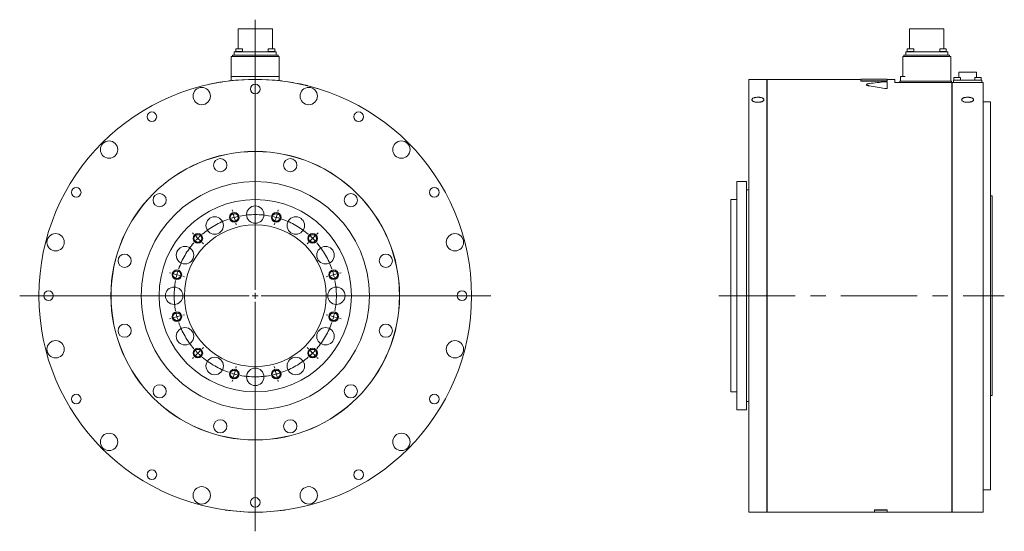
# Model space of a CAD drawing. Header units: millimetres. Extents: x 150 to 1959, y 73 to 1394.
# Tile 2 of 4: x 1140 to 1959, y 532 to 958. Entities that reach past the tile are written whole.
import ezdxf

# ---------------------------------------------------------------- set-up
doc = ezdxf.new("R2010")
doc.units = ezdxf.units.MM
doc.header["$LTSCALE"] = 5
doc.linetypes.add('CENTERX2', pattern=[20.32, 12.7, -2.54, 2.54, -2.54])

# ---------------------------------------------------------------- blocks, each defined once
blk = doc.blocks.new('SW_CENTERMARKSYMBOL_0')
at = {"color": 6, "linetype": 'Continuous', "lineweight": 0}
for p, q in [((-36.23, 4.83), (-36.62, 6.28)), ((-34.94, 0), (-35.59, 2.41)), ((-34.94, 0), (-34.29, -2.41)), ((0, 0), (-0.65, -2.41)), ((0, 0), (0.65, 2.41)), ((1.29, 4.83), (1.68, 6.28)), ((-33.65, -4.83), (-33.26, -6.28)), ((-1.29, -4.83), (-1.68, -6.28)), ((-68.74, -13.93), (-69.8, -12.87)), ((-65.2, -17.47), (-66.97, -15.7)), ((30.26, -17.47), (32.03, -15.7)), ((33.79, -13.93), (34.86, -12.87)), ((-65.2, -17.47), (-63.43, -19.24)), ((-61.66, -21.01), (-60.6, -22.07)), ((26.72, -21.01), (25.66, -22.07)), ((30.26, -17.47), (28.49, -19.24)), ((-87.5, -46.44), (-88.95, -46.05)), ((-82.67, -47.73), (-85.09, -47.08)), ((-82.67, -47.73), (-80.26, -48.38)), ((-77.84, -49.02), (-76.39, -49.41)), ((42.9, -49.02), (41.45, -49.41)), ((47.73, -47.73), (45.31, -48.38)), ((47.73, -47.73), (50.14, -47.08)), ((52.56, -46.44), (54.01, -46.05)), ((-77.84, -81.38), (-76.39, -80.99)), ((42.9, -81.38), (41.45, -80.99)), ((-87.5, -83.96), (-88.95, -84.35)), ((-82.67, -82.67), (-85.09, -83.32)), ((-82.67, -82.67), (-80.26, -82.02)), ((47.73, -82.67), (45.31, -82.02)), ((47.73, -82.67), (50.14, -83.32)), ((52.56, -83.96), (54.01, -84.35)), ((-65.2, -112.93), (-66.97, -114.7)), ((-65.2, -112.93), (-63.43, -111.16)), ((-61.66, -109.39), (-60.6, -108.33)), ((26.72, -109.39), (25.66, -108.33)), ((30.26, -112.93), (28.49, -111.16)), ((30.26, -112.93), (32.03, -114.7)), ((-68.74, -116.47), (-69.8, -117.53)), ((33.79, -116.47), (34.86, -117.53)), ((-34.94, -130.4), (-35.59, -132.81)), ((-34.94, -130.4), (-34.29, -127.99)), ((-33.65, -125.57), (-33.26, -124.12)), ((-1.29, -125.57), (-1.68, -124.12)), ((0, -130.4), (-0.65, -127.99)), ((0, -130.4), (0.65, -132.81)), ((-36.23, -135.23), (-36.62, -136.68)), ((1.29, -135.23), (1.68, -136.68))]:
    blk.add_line(p, q, dxfattribs=at)
for start, end in [(105, 107.12207), (102.87793, 105), (75, 77.12207), (72.87793, 75), (132.87793, 135), (45, 47.12207), (135, 137.12207), (42.87793, 45), (165, 167.12207), (162.87793, 165), (15, 17.12207), (12.87793, 15), (192.87793, 195), (345, 347.12207), (195, 197.12207), (342.87793, 345), (222.87793, 225), (225, 227.12207), (312.87793, 315), (315, 317.12207), (252.87793, 255), (255, 257.12207), (282.87793, 285), (285, 287.12207)]:
    blk.add_arc((-17.47, -65.2), 67.5, start, end, dxfattribs=at)
at = {"color": 6, "linetype": 'CENTERX2', "lineweight": 0}
for start, end in [(79.24413, 100.75587), (109.24413, 130.75587), (49.24413, 70.75587), (139.24413, 160.75587), (19.24413, 40.75587), (169.24413, 190.75587), (349.24413, 10.75587), (199.24413, 220.75587), (319.24413, 340.75587), (229.24413, 250.75587), (289.24413, 310.75587), (259.24413, 280.75587)]:
    blk.add_arc((-17.47, -65.2), 67.5, start, end, dxfattribs=at)
blk = doc.blocks.new('SW_CENTERMARKSYMBOL_1')
at = {"color": 6, "linetype": 'Continuous', "lineweight": 0}
for p, q in [((0, 5), (0, 229.72)), ((-5, 0), (-196.01, 0)), ((0, 0), (-2.5, 0)), ((0, 0), (0, 2.5)), ((0, 0), (0, -2.5)), ((0, 0), (2.5, 0)), ((5, 0), (195.99, 0)), ((0, -5), (0, -196.05))]:
    blk.add_line(p, q, dxfattribs=at)

msp = doc.modelspace()

# ---------------------------------------------------------------- linework, layer by layer
at = {"color": 7, "linetype": 'Continuous', "lineweight": 15}
for p, q in [((1321.81, 950.27), (1321.81, 933.6)), ((1321.81, 950.27), (1336.11, 950.27)), ((1336.11, 950.27), (1350.41, 950.27)), ((1350.41, 933.6), (1350.41, 950.27)), ((1880.57, 950.27), (1880.57, 933.6)), ((1880.57, 950.27), (1909.17, 950.27)), ((1909.17, 933.6), (1909.17, 950.27)), ((1316.11, 927.47), (1317.99, 927.47)), ((1316.11, 910.77), (1316.11, 927.47)), ((1317.11, 927.47), (1317.11, 928.47)), ((1317.11, 928.47), (1318.99, 928.47)), ((1317.99, 927.47), (1354.23, 927.47)), ((1318.66, 928.47), (1318.66, 931.22)), ((1318.66, 931.22), (1320.54, 931.22)), ((1318.99, 928.47), (1353.23, 928.47)), ((1319.63, 931.6), (1319.63, 931.22)), ((1319.63, 931.6), (1322.63, 931.6)), ((1319.88, 933.6), (1319.88, 931.6)), ((1319.88, 933.6), (1322.63, 933.6)), ((1320.54, 931.22), (1351.68, 931.22)), ((1322.63, 933.6), (1325.38, 933.6)), ((1322.63, 931.6), (1325.63, 931.6)), ((1325.38, 931.6), (1325.38, 933.6)), ((1325.63, 931.22), (1325.63, 931.6)), ((1346.6, 931.6), (1346.6, 931.22)), ((1346.6, 931.6), (1349.6, 931.6)), ((1346.85, 933.6), (1346.85, 931.6)), ((1346.85, 933.6), (1349.6, 933.6)), ((1349.6, 933.6), (1352.35, 933.6)), ((1349.6, 931.6), (1352.6, 931.6)), ((1351.68, 931.22), (1353.56, 931.22)), ((1352.35, 931.6), (1352.35, 933.6)), ((1352.6, 931.22), (1352.6, 931.6)), ((1353.23, 928.47), (1355.11, 928.47)), ((1353.56, 931.22), (1353.56, 928.47)), ((1354.23, 927.47), (1356.11, 927.47)), ((1355.11, 928.47), (1355.11, 927.47)), ((1356.11, 927.47), (1356.11, 910.77)), ((1874.87, 910.77), (1874.87, 927.47)), ((1874.87, 927.47), (1876.75, 927.47)), ((1875.87, 927.47), (1875.87, 928.47)), ((1875.87, 928.47), (1877.75, 928.47)), ((1876.75, 927.47), (1912.99, 927.47)), ((1877.42, 928.47), (1877.42, 931.22)), ((1877.42, 931.22), (1879.3, 931.22)), ((1877.75, 928.47), (1911.99, 928.47)), ((1878.39, 931.6), (1878.39, 931.22)), ((1878.39, 931.6), (1884.39, 931.6)), ((1878.64, 933.6), (1878.64, 931.6)), ((1878.64, 933.6), (1884.14, 933.6)), ((1879.3, 931.22), (1910.44, 931.22)), ((1884.14, 931.6), (1884.14, 933.6)), ((1884.39, 931.22), (1884.39, 931.6)), ((1905.36, 931.6), (1905.36, 931.22)), ((1905.36, 931.6), (1911.36, 931.6)), ((1905.61, 933.6), (1905.61, 931.6)), ((1905.61, 933.6), (1911.11, 933.6)), ((1910.44, 931.22), (1912.32, 931.22)), ((1911.11, 931.6), (1911.11, 933.6)), ((1911.36, 931.22), (1911.36, 931.6)), ((1911.99, 928.47), (1913.87, 928.47)), ((1912.32, 931.22), (1912.32, 928.47)), ((1912.99, 927.47), (1914.87, 927.47)), ((1913.87, 928.47), (1913.87, 927.47)), ((1914.87, 927.47), (1914.87, 906.77)), ((1316.11, 907.25), (1316.11, 910.77)), ((1316.11, 910.77), (1317.99, 910.77)), ((1317.99, 910.77), (1354.23, 910.77)), ((1354.23, 910.77), (1356.11, 910.77)), ((1356.11, 910.77), (1356.11, 907.25)), ((1872.87, 906.77), (1872.87, 910.77)), ((1872.87, 910.77), (1874.75, 910.77)), ((1874.75, 910.77), (1876.75, 910.77)), ((1917.49, 909.77), (1917.49, 907.77)), ((1917.49, 909.77), (1922.99, 909.77)), ((1921.47, 914.32), (1921.47, 909.77)), ((1921.47, 914.32), (1936.27, 914.32)), ((1922.99, 907.77), (1922.99, 909.77)), ((1934.75, 909.77), (1934.75, 907.77)), ((1934.75, 909.77), (1940.25, 909.77)), ((1936.27, 909.77), (1936.27, 914.32)), ((1940.25, 907.77), (1940.25, 909.77)), ((1298.11, 904.21), (1298.09, 904.31)), ((1309.11, 906.23), (1309.1, 906.33)), ((1314.11, 906.92), (1314.1, 907.02)), ((1358.11, 906.92), (1358.12, 907.02)), ((1761.87, 908.27), (1746.87, 908.27)), ((1746.87, 728.27), (1746.87, 908.27)), ((1761.87, 908.27), (1761.87, 548.27)), ((1761.97, 907.27), (1761.87, 907.27)), ((1839.87, 908.27), (1761.97, 908.27)), ((1761.97, 728.27), (1761.97, 908.27)), ((1861.87, 908.37), (1839.87, 908.37)), ((1839.87, 907.02), (1839.87, 908.37)), ((1861.87, 907.02), (1839.87, 907.02)), ((1839.87, 906.92), (1839.87, 907.02)), ((1861.87, 906.92), (1839.87, 906.92)), ((1861.87, 908.37), (1861.87, 907.02)), ((1868.37, 908.27), (1861.87, 908.27)), ((1861.87, 906.92), (1861.87, 907.02)), ((1861.87, 906.14), (1861.87, 901.05)), ((1868.37, 908.27), (1868.37, 905.77)), ((1868.37, 905.77), (1915.77, 905.77)), ((1872.37, 905.77), (1872.37, 906.77)), ((1872.37, 906.77), (1874.25, 906.77)), ((1874.25, 906.77), (1913.49, 906.77)), ((1913.49, 906.77), (1915.37, 906.77)), ((1915.37, 906.77), (1915.37, 905.77)), ((1915.77, 905.77), (1915.77, 548.27)), ((1915.77, 904.77), (1915.87, 904.77)), ((1915.87, 548.27), (1915.87, 905.77)), ((1915.87, 905.77), (1941.87, 905.77)), ((1917.17, 905.77), (1917.17, 907.77)), ((1917.17, 907.77), (1919.97, 907.77)), ((1919.97, 907.77), (1937.77, 907.77)), ((1937.77, 907.77), (1940.57, 907.77)), ((1940.57, 907.77), (1940.57, 905.77)), ((1941.87, 548.27), (1941.87, 905.77)), ((1861.87, 900.95), (1861.87, 901.05)), ((1947.87, 889.77), (1941.87, 889.77)), ((1947.87, 728.27), (1947.87, 889.77)), ((1744.87, 823.27), (1736.87, 823.27)), ((1736.87, 728.27), (1736.87, 823.27)), ((1744.87, 728.27), (1744.87, 823.27)), ((1746.87, 816.27), (1744.87, 816.27)), ((1949.37, 811.27), (1947.87, 811.27)), ((1949.37, 728.27), (1949.37, 811.27)), ((1736.87, 808.27), (1731.87, 808.27)), ((1731.87, 728.27), (1731.87, 808.27)), ((1731.87, 648.27), (1731.87, 728.27)), ((1736.87, 633.27), (1736.87, 728.27)), ((1744.87, 633.27), (1744.87, 728.27)), ((1746.87, 548.27), (1746.87, 728.27)), ((1761.97, 548.27), (1761.97, 728.27)), ((1947.87, 566.77), (1947.87, 728.27)), ((1949.37, 645.27), (1949.37, 728.27)), ((1731.87, 648.27), (1736.87, 648.27)), ((1744.87, 640.27), (1746.87, 640.27)), ((1947.87, 645.27), (1949.37, 645.27)), ((1736.87, 633.27), (1744.87, 633.27)), ((1941.87, 566.77), (1947.87, 566.77)), ((1311.11, 550.01), (1311.1, 549.91)), ((1361.11, 550.01), (1361.12, 549.91)), ((1761.87, 549.27), (1761.97, 549.27)), ((1861.87, 550.01), (1851.37, 550.01)), ((1851.37, 550.01), (1851.37, 549.91)), ((1861.87, 549.91), (1851.37, 549.91)), ((1851.37, 549.91), (1851.37, 548.17)), ((1861.87, 550.01), (1861.87, 549.91)), ((1861.87, 548.17), (1861.87, 549.91)), ((1915.77, 549.27), (1915.87, 549.27)), ((1746.87, 548.27), (1761.87, 548.27)), ((1761.97, 548.27), (1851.37, 548.27)), ((1851.37, 548.17), (1861.87, 548.17)), ((1861.87, 548.27), (1915.77, 548.27)), ((1915.87, 548.27), (1941.87, 548.27))]:
    msp.add_line(p, q, dxfattribs=at)
at = {"color": 6, "linetype": 'CENTERX2', "lineweight": 0}
msp.add_line((1721.87, 728.27), (1959.37, 728.27), dxfattribs=at)
at = {"color": 7, "linetype": 'Continuous', "lineweight": 15}
for centre, radius in [((1336.11, 728.27), 180), ((1291.59, 894.41), 7.25), ((1336.11, 900.27), 4), ((1380.63, 894.41), 7.25), ((1250.11, 877.22), 4), ((1422.11, 877.22), 4), ((1214.49, 849.89), 7.25), ((1457.73, 849.89), 7.25), ((1336.11, 728.27), 120.1), ((1336.11, 728.27), 120), ((1306.99, 836.93), 5.5), ((1365.23, 836.93), 5.5), ((1336.11, 728.27), 95), ((1187.15, 814.27), 4), ((1256.56, 807.82), 5.5), ((1415.66, 807.82), 5.5), ((1485.07, 814.27), 4), ((1336.11, 728.27), 80), ((1336.11, 795.77), 7.25), ((1336.11, 728.27), 59), ((1302.36, 786.72), 7.25), ((1369.86, 786.72), 7.25), ((1169.97, 772.78), 7.25), ((1502.25, 772.78), 7.25), ((1227.44, 757.38), 5.5), ((1277.65, 762.02), 7.25), ((1394.57, 762.02), 7.25), ((1444.78, 757.38), 5.5), ((1164.11, 728.27), 4), ((1268.61, 728.27), 7.25), ((1403.61, 728.27), 7.25), ((1508.11, 728.27), 4), ((1227.44, 699.15), 5.5), ((1444.78, 699.15), 5.5), ((1277.65, 694.52), 7.25), ((1394.57, 694.52), 7.25), ((1169.97, 683.75), 7.25), ((1502.25, 683.75), 7.25), ((1302.36, 669.81), 7.25), ((1369.86, 669.81), 7.25), ((1336.11, 660.77), 7.25), ((1256.56, 648.72), 5.5), ((1415.66, 648.72), 5.5), ((1187.15, 642.27), 4), ((1485.07, 642.27), 4), ((1306.99, 619.6), 5.5), ((1365.23, 619.6), 5.5), ((1214.49, 606.64), 7.25), ((1457.73, 606.64), 7.25), ((1250.11, 579.31), 4), ((1422.11, 579.31), 4), ((1291.59, 562.13), 7.25), ((1380.63, 562.13), 7.25), ((1336.11, 556.27), 4)]:
    msp.add_circle(centre, radius, dxfattribs=at)
at = {"color": 6, "linetype": 'Continuous', "lineweight": 15}
for centre in [(1318.64, 793.47), (1353.58, 793.47), (1288.38, 776), (1383.84, 776), (1270.91, 745.74), (1401.31, 745.74), (1270.91, 710.8), (1401.31, 710.8), (1288.38, 680.54), (1383.84, 680.54), (1318.64, 663.07), (1353.58, 663.07)]:
    msp.add_circle(centre, 4, dxfattribs=at)
for centre in [(1318.64, 793.47), (1353.58, 793.47), (1288.38, 776), (1383.84, 776), (1270.91, 745.74), (1401.31, 745.74), (1270.91, 710.8), (1401.31, 710.8), (1288.38, 680.54), (1383.84, 680.54), (1318.64, 663.07), (1353.58, 663.07)]:
    msp.add_circle(centre, 3.33)
at = {"color": 7, "linetype": 'Continuous', "lineweight": 15}
for start, end in [(98.62693, 102.18747), (82.97963, 97.02037), (78.73629, 81.31561), (73.26788, 75.90302), (262.01644, 277.98356)]:
    msp.add_arc((1336.11, 728.27), 180.1, start, end, dxfattribs=at)
for centre, ratio, start_param, end_param in [((1904.14, 728.27), 0.616732, 1.722368, 1.767385), ((1775.97, 728.27), 0.616732, 1.278766, 1.324758), ((1775.97, 728.27), 0.616389, 1.278766, 1.324758)]:
    msp.add_ellipse(centre, major_axis=(292.02, 0), ratio=ratio, start_param=start_param, end_param=end_param, dxfattribs=at)
for points, knots in [([(1363.3, 906.3), (1363.26, 906.31), (1363.16, 906.32), (1363.11, 906.33), (1363.14, 906.33), (1363.15, 906.33)], [0, 0, 0, 0, 0.380703, 0.762022, 1, 1, 1, 1]), ([(1379.98, 902.94), (1379.86, 902.97), (1379.74, 903), (1379.46, 903.07), (1379.31, 903.11), (1379, 903.19), (1378.83, 903.23), (1378.49, 903.31), (1378.3, 903.35), (1377.92, 903.45), (1377.73, 903.49), (1377.33, 903.59), (1377.13, 903.63), (1376.5, 903.78), (1376.07, 903.88), (1375.43, 904.02), (1375.21, 904.07), (1374.89, 904.14), (1374.79, 904.17), (1374.57, 904.21), (1374.47, 904.23), (1374.15, 904.3), (1373.95, 904.35), (1373.55, 904.43), (1373.35, 904.47), (1372.97, 904.55), (1372.79, 904.59), (1372.44, 904.67), (1372.27, 904.7), (1371.79, 904.8), (1371.52, 904.85), (1371.29, 904.9)], [0, 0, 0, 0, 0.0625, 0.0625, 0.125, 0.125, 0.1875, 0.1875, 0.25, 0.25, 0.3125, 0.3125, 0.375, 0.375, 0.5, 0.5, 0.5625, 0.5625, 0.59375, 0.59375, 0.625, 0.625, 0.6875, 0.6875, 0.75, 0.75, 0.8125, 0.8125, 0.875, 0.875, 1, 1, 1, 1]), ([(1847.1, 902.85), (1846.74, 902.91), (1846.04, 903.04), (1845.26, 903.3), (1844.81, 903.58), (1844.62, 903.78), (1844.67, 903.88), (1844.67, 903.88)], [0, 0, 0, 0, 0.249191, 0.499035, 0.748912, 0.998161, 1, 1, 1, 1]), ([(1847.1, 902.94), (1846.91, 902.97), (1846.73, 903), (1846.4, 903.07), (1846.24, 903.11), (1845.93, 903.19), (1845.8, 903.23), (1845.54, 903.31), (1845.42, 903.35), (1845.21, 903.45), (1845.12, 903.49), (1844.96, 903.59), (1844.89, 903.63), (1844.73, 903.78), (1844.67, 903.88), (1844.67, 904.02), (1844.68, 904.07), (1844.72, 904.14), (1844.74, 904.17), (1844.78, 904.21), (1844.8, 904.23), (1844.89, 904.3), (1844.95, 904.35), (1845.11, 904.43), (1845.2, 904.47), (1845.42, 904.55), (1845.53, 904.59), (1845.79, 904.67), (1845.93, 904.7), (1846.38, 904.8), (1846.72, 904.85), (1847.1, 904.9)], [0, 0, 0, 0, 0.0625, 0.0625, 0.125, 0.125, 0.1875, 0.1875, 0.25, 0.25, 0.3125, 0.3125, 0.375, 0.375, 0.5, 0.5, 0.5625, 0.5625, 0.59375, 0.59375, 0.625, 0.625, 0.6875, 0.6875, 0.75, 0.75, 0.8125, 0.8125, 0.875, 0.875, 1, 1, 1, 1]), ([(1860.04, 906.3), (1860.22, 906.32), (1860.43, 906.33), (1860.76, 906.33), (1860.86, 906.33), (1861.07, 906.32), (1861.17, 906.31), (1861.45, 906.29), (1861.6, 906.27), (1861.82, 906.21), (1861.87, 906.18), (1861.87, 906.14)], [0, 0, 0, 0, 0.25, 0.25, 0.375, 0.375, 0.5, 0.5, 0.75, 0.75, 1, 1, 1, 1]), ([(1388.12, 900.69), (1388.13, 900.69), (1388.15, 900.68), (1388.11, 900.7), (1388.01, 900.73), (1387.96, 900.74)], [0, 0, 0, 0, 0.228338, 0.613863, 1, 1, 1, 1]), ([(1754.37, 893.45), (1754.7, 893.45), (1755.03, 893.44), (1755.51, 893.4), (1755.66, 893.39), (1755.98, 893.35), (1756.14, 893.33), (1756.59, 893.25), (1756.88, 893.19), (1757.42, 893.04), (1757.68, 892.96), (1758.14, 892.77), (1758.35, 892.67), (1758.71, 892.45), (1758.87, 892.33), (1759.12, 892.08), (1759.21, 891.95), (1759.34, 891.68), (1759.37, 891.54), (1759.37, 891.27), (1759.34, 891.12), (1759.21, 890.85), (1759.12, 890.72), (1758.87, 890.45), (1758.71, 890.33), (1758.35, 890.09), (1758.14, 889.98), (1757.68, 889.77), (1757.42, 889.68), (1757.02, 889.56), (1756.88, 889.53), (1756.59, 889.46), (1756.44, 889.42), (1755.98, 889.34), (1755.67, 889.3), (1755.03, 889.24), (1754.7, 889.23), (1754.05, 889.23), (1753.72, 889.24), (1753.08, 889.3), (1752.76, 889.34), (1752.16, 889.45), (1751.87, 889.52), (1751.32, 889.68), (1751.07, 889.77), (1750.61, 889.98), (1750.4, 890.09), (1750.03, 890.33), (1749.88, 890.45), (1749.63, 890.71), (1749.53, 890.85), (1749.41, 891.12), (1749.37, 891.26), (1749.37, 891.54), (1749.4, 891.68), (1749.5, 891.88), (1749.54, 891.94), (1749.63, 892.07), (1749.69, 892.14), (1749.88, 892.33), (1750.03, 892.44), (1750.39, 892.67), (1750.6, 892.77), (1751.06, 892.96), (1751.32, 893.04), (1751.72, 893.15), (1751.87, 893.19), (1752.16, 893.25), (1752.3, 893.28), (1752.75, 893.35), (1753.07, 893.39), (1753.71, 893.44), (1754.04, 893.45), (1754.37, 893.45)], [0, 0, 0, 0, 0.03125, 0.03125, 0.046875, 0.046875, 0.0625, 0.0625, 0.09375, 0.09375, 0.125, 0.125, 0.15625, 0.15625, 0.1875, 0.1875, 0.21875, 0.21875, 0.25, 0.25, 0.28125, 0.28125, 0.3125, 0.3125, 0.34375, 0.34375, 0.375, 0.375, 0.40625, 0.40625, 0.421875, 0.421875, 0.4375, 0.4375, 0.46875, 0.46875, 0.5, 0.5, 0.53125, 0.53125, 0.5625, 0.5625, 0.59375, 0.59375, 0.625, 0.625, 0.65625, 0.65625, 0.6875, 0.6875, 0.71875, 0.71875, 0.75, 0.75, 0.78125, 0.78125, 0.796875, 0.796875, 0.8125, 0.8125, 0.84375, 0.84375, 0.875, 0.875, 0.90625, 0.90625, 0.921875, 0.921875, 0.9375, 0.9375, 0.96875, 0.96875, 1, 1, 1, 1]), ([(1861.87, 901.05), (1861.87, 901.01), (1861.86, 900.99), (1861.81, 900.92), (1861.77, 900.9), (1861.66, 900.84), (1861.6, 900.82), (1861.49, 900.78), (1861.45, 900.77), (1861.36, 900.75), (1861.32, 900.74), (1861.18, 900.72), (1861.08, 900.71), (1860.87, 900.69), (1860.76, 900.69), (1860.44, 900.69), (1860.23, 900.71), (1860.04, 900.74)], [0, 0, 0, 0, 0.125, 0.125, 0.25, 0.25, 0.375, 0.375, 0.4375, 0.4375, 0.5, 0.5, 0.625, 0.625, 0.75, 0.75, 1, 1, 1, 1]), ([(1861.87, 900.95), (1861.87, 900.94), (1861.87, 900.92), (1861.86, 900.89), (1861.83, 900.85), (1861.79, 900.81), (1861.69, 900.76), (1861.53, 900.7), (1861.28, 900.64), (1860.98, 900.6), (1860.71, 900.59), (1860.49, 900.6), (1860.34, 900.61), (1860.18, 900.62), (1860.09, 900.64), (1860.04, 900.65)], [0, 0, 0, 0, 0.041743, 0.083305, 0.124973, 0.187667, 0.250184, 0.375103, 0.499663, 0.624307, 0.749223, 0.811656, 0.874479, 0.937093, 1, 1, 1, 1]), ([(1928.87, 893.45), (1929.2, 893.45), (1929.53, 893.44), (1930.01, 893.4), (1930.16, 893.39), (1930.48, 893.35), (1930.64, 893.33), (1931.09, 893.25), (1931.38, 893.19), (1931.92, 893.04), (1932.18, 892.96), (1932.64, 892.77), (1932.85, 892.67), (1933.21, 892.45), (1933.37, 892.33), (1933.62, 892.08), (1933.71, 891.95), (1933.84, 891.68), (1933.87, 891.54), (1933.87, 891.27), (1933.84, 891.12), (1933.71, 890.85), (1933.62, 890.72), (1933.37, 890.45), (1933.21, 890.33), (1932.85, 890.09), (1932.64, 889.98), (1932.18, 889.77), (1931.92, 889.68), (1931.52, 889.56), (1931.38, 889.53), (1931.09, 889.46), (1930.94, 889.42), (1930.48, 889.34), (1930.17, 889.3), (1929.53, 889.24), (1929.2, 889.23), (1928.55, 889.23), (1928.22, 889.24), (1927.58, 889.3), (1927.26, 889.34), (1926.66, 889.45), (1926.37, 889.52), (1925.82, 889.68), (1925.57, 889.77), (1925.11, 889.98), (1924.9, 890.09), (1924.53, 890.33), (1924.38, 890.45), (1924.13, 890.71), (1924.03, 890.85), (1923.91, 891.12), (1923.87, 891.26), (1923.87, 891.54), (1923.9, 891.68), (1924, 891.88), (1924.04, 891.94), (1924.13, 892.07), (1924.19, 892.14), (1924.38, 892.33), (1924.53, 892.44), (1924.89, 892.67), (1925.1, 892.77), (1925.56, 892.96), (1925.82, 893.04), (1926.22, 893.15), (1926.37, 893.19), (1926.66, 893.25), (1926.8, 893.28), (1927.25, 893.35), (1927.57, 893.39), (1928.21, 893.44), (1928.54, 893.45), (1928.87, 893.45)], [0, 0, 0, 0, 0.03125, 0.03125, 0.046875, 0.046875, 0.0625, 0.0625, 0.09375, 0.09375, 0.125, 0.125, 0.15625, 0.15625, 0.1875, 0.1875, 0.21875, 0.21875, 0.25, 0.25, 0.28125, 0.28125, 0.3125, 0.3125, 0.34375, 0.34375, 0.375, 0.375, 0.40625, 0.40625, 0.421875, 0.421875, 0.4375, 0.4375, 0.46875, 0.46875, 0.5, 0.5, 0.53125, 0.53125, 0.5625, 0.5625, 0.59375, 0.59375, 0.625, 0.625, 0.65625, 0.65625, 0.6875, 0.6875, 0.71875, 0.71875, 0.75, 0.75, 0.78125, 0.78125, 0.796875, 0.796875, 0.8125, 0.8125, 0.84375, 0.84375, 0.875, 0.875, 0.90625, 0.90625, 0.921875, 0.921875, 0.9375, 0.9375, 0.96875, 0.96875, 1, 1, 1, 1])]:
    msp.add_open_spline(points, degree=3, knots=knots, dxfattribs=at)

# ---------------------------------------------------------------- block references
at = {"color": 7, "linetype": 'Continuous', "lineweight": 0}
for name, p in [('SW_CENTERMARKSYMBOL_1', (1336.11, 728.27)), ('SW_CENTERMARKSYMBOL_0', (1353.58, 793.47))]:
    msp.add_blockref(name, p, dxfattribs=at)

doc.saveas('drawing.dxf')
